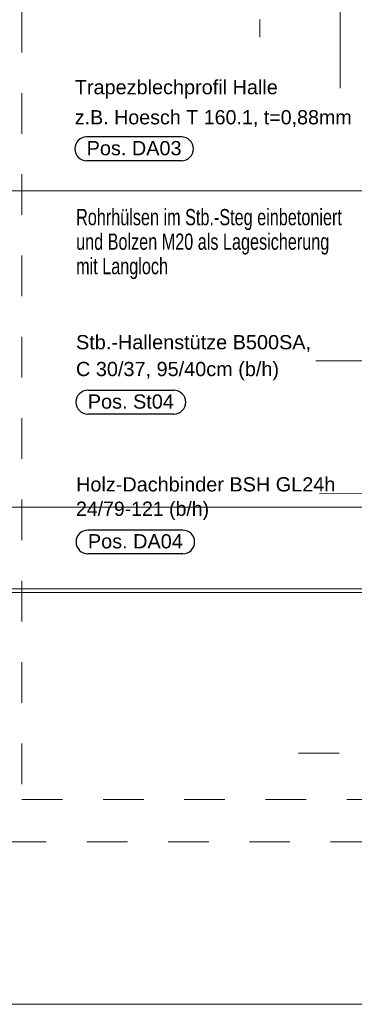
# Model space of a CAD drawing. Header units: metres. Extents: x 1316.5 to 1415.3, y -94.1 to -52.
# Tile 111 of 256: x 1344.7 to 1345.6, y -57.9 to -55.5. Entities that reach past the tile are written whole.
import ezdxf

# ---------------------------------------------------------------- set-up
doc = ezdxf.new("R2010")
doc.units = ezdxf.units.M
doc.header["$PDMODE"] = 65
for name, pattern in [('AUSGEZOGEN', [0]), ('STRICHLINIE_S4', [0.008, 0.006, -0.002]), ('VERDECKT2_S2', [0.03, 0.02, -0.01])]:
    doc.linetypes.add(name, pattern=pattern)
for name, color, linetype, lineweight in [('XR$11$Stütze Beton', 4, 'AUSGEZOGEN', 13), ('XR$11$Wand', 1, 'AUSGEZOGEN', 50), ('XR$12$Maßlinie 1_50', 7, 'AUSGEZOGEN', 25), ('XR$9$Allgemein', 4, 'AUSGEZOGEN', 13), ('XR$9$Text 1_100', 3, 'AUSGEZOGEN', 18), ('XR$9$Text 1_50', 3, 'AUSGEZOGEN', 18), ('XR$9$Wand', 1, 'AUSGEZOGEN', 50), ('XR$9$Wand Mauerwerk tr_1', 42, 'AUSGEZOGEN', 18)]:
    doc.layers.add(name, color=color, linetype=linetype, lineweight=lineweight)
doc.styles.add('ARIAL', font='arial.ttf')
doc.dimstyles.new('DIMSTYLE_53', dxfattribs={"dimtxt": 0.125, "dimasz": 0.15, "dimexe": 0, "dimexo": 0, "dimgap": 0.0625, "dimtad": 2, "dimrnd": 0.005, "dimzin": 4, "dimdsep": 46, "dimtxsty": 'ARIAL', "dimblk1": 'ALL_ML_KREIS', "dimblk2": 'ALL_ML_KREIS', "dimsah": 1, "dimcen": 0, "dimclrd": 3, "dimclre": 3, "dimclrt": 3, "dimadec": 0, "dimazin": 0, "dimtfac": 1, "dimtdec": 0, "dimtix": 1, "dimtmove": 2, "dimatfit": 3, "dimfxl": 0, "dimtzin": 0, "dimlwd": 0, "dimlwe": 25, "dimarcsym": 0})

# ---------------------------------------------------------------- blocks, each defined once
blk = doc.blocks.new('ALL_ML_KREIS')
at = {"color": 0, "linetype": 'ByBlock', "lineweight": -2}
for p, q in [((0, -0.5), (0, 0.5)), ((-1, 0), (0.5, 0))]:
    blk.add_line(p, q, dxfattribs=at)
blk.add_circle((0, 0), 0.15, dxfattribs=at)
blk = doc.blocks.new('*D764')
at = {"layer": 'DEFPOINTS', "color": 3, "linetype": 'AUSGEZOGEN', "lineweight": 25, "transparency": 33554687}
for p in [(1361.1501, -55.5733), (1342.7701, -56.5768), (1342.7701, -64.661)]:
    blk.add_point(p, dxfattribs=at)
at = {"layer": 'XR$12$Maßlinie 1_50', "color": 3, "linetype": 'AUSGEZOGEN', "lineweight": -2, "transparency": 33554687}
for p, q in [((1342.7701, -64.361), (1342.7701, -64.661)), ((1361.1501, -64.361), (1361.1501, -64.661)), ((1342.7701, -64.661), (1361.1501, -64.661))]:
    blk.add_line(p, q, dxfattribs=at)
at = {"layer": 'XR$12$Maßlinie 1_50', "color": 3, "linetype": 'AUSGEZOGEN', "lineweight": 25, "transparency": 33554687, "xscale": 0.15, "yscale": 0.15, "zscale": 0.15, "rotation": 180}
blk.add_blockref('ALL_ML_KREIS', (1342.7701, -64.661), dxfattribs=at)
at = {"layer": 'XR$12$Maßlinie 1_50', "color": 3, "linetype": 'AUSGEZOGEN', "lineweight": 25, "transparency": 33554687, "xscale": 0.15, "yscale": 0.15, "zscale": 0.15}
blk.add_blockref('ALL_ML_KREIS', (1361.1501, -64.661), dxfattribs=at)
at = {"layer": 'XR$12$Maßlinie 1_50', "color": 3, "linetype": 'AUSGEZOGEN', "lineweight": 25, "transparency": 33554687, "insert": (1351.9642, -64.5463), "char_height": 0.125, "width": 0.625, "attachment_point": 5, "style": 'ARIAL'}
blk.add_mtext('\\A1;{\\A1;{18.38\\H0.082500;\\S^ ;}}', dxfattribs=at)

msp = doc.modelspace()

# ---------------------------------------------------------------- linework, layer by layer
at = {"layer": 'XR$11$Stütze Beton', "color": 4, "linetype": 'VERDECKT2_S2', "lineweight": 13, "transparency": 33554687}
msp.add_line((1348.005, -57.5251), (1343.7353, -57.5251), dxfattribs=at)
at = {"layer": 'XR$11$Wand', "color": 52, "linetype": 'AUSGEZOGEN', "lineweight": 13, "transparency": 33554687}
for p, q in [((1348.2501, -55.9241), (1343.2401, -55.9241)), ((1343.3201, -56.7023), (1361.0901, -56.7023)), ((1343.3201, -56.9033), (1361.0901, -56.9033)), ((1348.0201, -56.9123), (1343.7201, -56.9123)), ((1348.0201, -57.9251), (1343.7201, -57.9251))]:
    msp.add_line(p, q, dxfattribs=at)
at = {"layer": 'XR$9$Allgemein', "color": 4, "linetype": 'VERDECKT2_S2', "lineweight": 13, "transparency": 33554687}
msp.add_line((1345.3309, -55.1029), (1345.3309, -55.5459), dxfattribs=at)
at = {"layer": 'XR$9$Text 1_50', "color": 7, "linetype": 'AUSGEZOGEN', "lineweight": 25, "transparency": 33554687}
for p, q in [((1345.138, -55.7916), (1344.9043, -55.7916)), ((1345.138, -55.85), (1344.9043, -55.85)), ((1345.1192, -56.4149), (1344.9072, -56.4149)), ((1345.1192, -56.4732), (1344.9072, -56.4732)), ((1345.1411, -56.7586), (1344.9074, -56.7586)), ((1345.1411, -56.817), (1344.9074, -56.817))]:
    msp.add_line(p, q, dxfattribs=at)
for centre, start, end in [((1344.9043, -55.8208), 90, 270), ((1345.138, -55.8208), 270, 90), ((1344.9072, -56.444), 90, 270), ((1345.1192, -56.444), 270, 90), ((1344.9074, -56.7878), 90, 270), ((1345.1411, -56.7878), 270, 90)]:
    msp.add_arc(centre, 0.0292, start, end, dxfattribs=at)
at = {"layer": 'XR$9$Wand', "color": 4, "linetype": 'AUSGEZOGEN', "lineweight": 13, "transparency": 33554687}
for p, q in [((1345.5289, -55.6713), (1345.5289, -55.4498)), ((1345.4691, -56.3425), (1345.6956, -56.3425)), ((1345.4774, -56.6684), (1346.0823, -56.6649))]:
    msp.add_line(p, q, dxfattribs=at)
at = {"layer": 'XR$9$Wand Mauerwerk tr_1', "color": 4, "linetype": 'STRICHLINIE_S4', "lineweight": 13, "transparency": 33554687}
msp.add_line((1345.4258, -57.3072), (1347.1668, -57.3072), dxfattribs=at)
at = {"layer": 'XR$9$Wand Mauerwerk tr_1', "color": 7, "linetype": 'STRICHLINIE_S4', "lineweight": 18, "transparency": 33554687}
msp.add_lwpolyline([(1348.085, -53.8835), (1344.7448, -53.8835), (1344.7448, -57.4213), (1348.085, -57.4213), (1348.085, -53.8835)], close=True, dxfattribs=at)

# ---------------------------------------------------------------- texts
at = {"layer": 'XR$9$Text 1_100', "color": 3, "linetype": 'AUSGEZOGEN', "lineweight": 18, "transparency": 33554687, "insert": (1344.8784, -55.9688), "char_height": 0.04, "width": 0.671977, "attachment_point": 1, "line_spacing_factor": 0.903614, "style": 'ARIAL'}
msp.add_mtext('\\A1;{\\fArial|i0|b0;\\H0.040000;\\W0.714286;\\C3;Rohrhülsen im Stb.-Steg einbetoniert}\\P{\\fArial|i0|b0;\\H0.040000;\\W0.714286;\\C3;und Bolzen M20 als Lagesicherung}\\P{\\fArial|i0|b0;\\H0.040000;\\W0.714286;\\C3;mit Langloch}\\P', dxfattribs=at)
at = {"layer": 'XR$9$Text 1_50', "color": 7, "linetype": 'AUSGEZOGEN', "lineweight": 25, "transparency": 33554687, "char_height": 0.035, "attachment_point": 7, "style": 'ARIAL'}
for s, insert, width in [('\\W1.00;Trapezblechprofil Halle', (1344.8751, -55.6971), 0.517446), ('\\W0.99;z.B. Hoesch T 160.1, t=0,88mm', (1344.8751, -55.7671), 0.706213), ('\\W1.00;Pos. DA03', (1344.9043, -55.8371), 0.25122), ('\\W1.00;Stb.-Hallenstütze B500SA, ', (1344.8781, -56.3204), 0.609938), ('\\W1.00;C 30/37, 95/40cm (b/h)', (1344.8781, -56.3904), 0.517443), ('\\W1.00;Pos. St04', (1344.9072, -56.4604), 0.229472), ('\\W1.00;Holz-Dachbinder BSH GL24h', (1344.8782, -56.6641), 0.656118), ('\\W0.98;24/79-121 (b/h)', (1344.8782, -56.7341), 0.351413), ('\\W1.00;Pos. DA04', (1344.9074, -56.8041), 0.25122)]:
    msp.add_mtext(s, dxfattribs=dict(at, insert=insert, width=width))

# ---------------------------------------------------------------- dimensions: what is measured, and where the dimension line sits
at = {"layer": 'XR$12$Maßlinie 1_50', "color": 3, "linetype": 'AUSGEZOGEN', "lineweight": 25, "transparency": 33554687}
dim = msp.add_linear_dim(base=(1361.1501, -64.661), p1=(1342.7701, -64.361), p2=(1361.1501, -64.361), dimstyle='DIMSTYLE_53', override={"dimpost": '<>', "dimclrd": 3, "dimclre": 3, "dimclrt": 3, "dimlwd": 0, "dimlwe": 25}, dxfattribs=at)
dim.commit()
dim.dimension.update_dxf_attribs({"geometry": '*D764', "text_midpoint": (1351.9642, -64.5463), "dimtype": 160})

doc.saveas('drawing.dxf')
